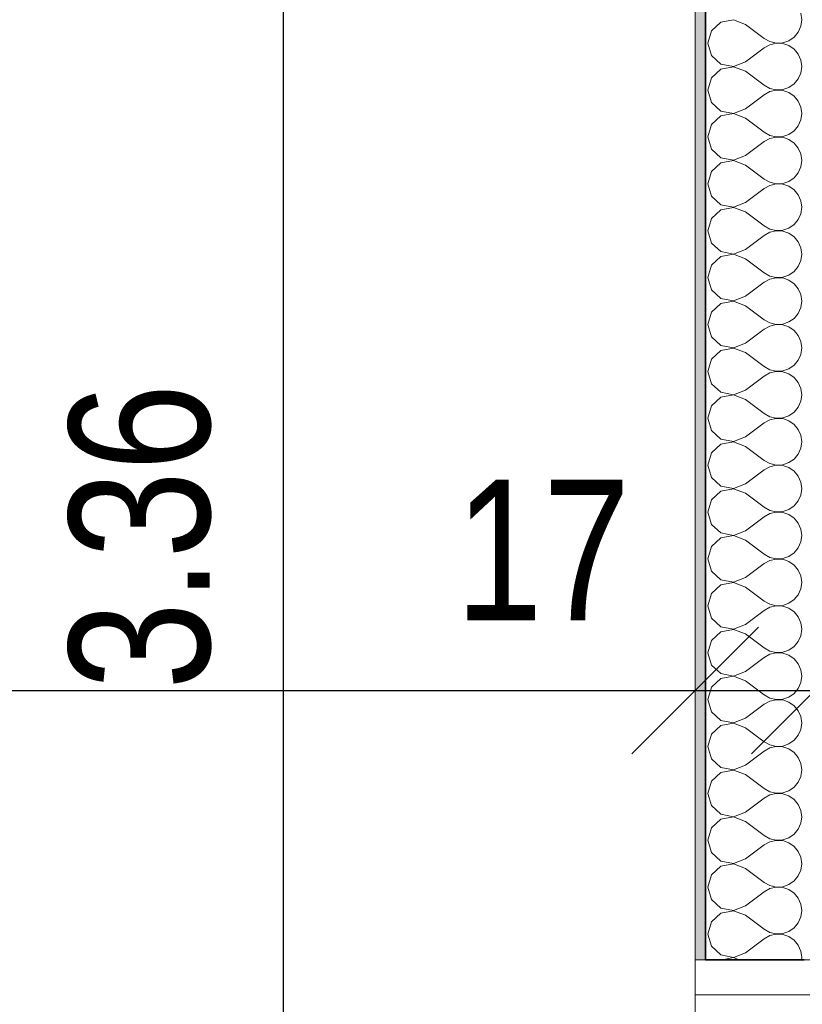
# Model space of a CAD drawing. Header units: metres. Extents: x -7.1 to 26.5, y -14.7 to 18.1.
# Tile 92 of 182: x 13 to 14.1, y 1.6 to 3. Entities that reach past the tile are written whole.
import ezdxf

# ---------------------------------------------------------------- set-up
doc = ezdxf.new("R2010")
doc.units = ezdxf.units.M
doc.header["$PDMODE"] = 65
doc.linetypes.add('AUSGEZOGEN', pattern=[0])
for name, color, linetype in [('XR$1$010 Türen', 7, 'AUSGEZOGEN'), ('XR$1$015 Innenwände', 7, 'AUSGEZOGEN'), ('XR$1$015 Innenwände Schichttrennlinien', 7, 'AUSGEZOGEN'), ('XR$1$080 Raumdefinitionen Kontur', 7, 'AUSGEZOGEN'), ('XR$2$105 Bemassungen 100', 7, 'AUSGEZOGEN'), ('XR$3$015 Innenwände Bauteilschraffuren', 7, 'AUSGEZOGEN')]:
    doc.layers.add(name, color=color, linetype=linetype)
doc.styles.add('ARIAL', font='arial.ttf')
doc.dimstyles.new('DIMSTYLE_3', dxfattribs={"dimtxt": 0.2, "dimasz": 0.3, "dimexe": 0, "dimexo": 0, "dimgap": 0.1, "dimtad": 2, "dimrnd": 0.005, "dimzin": 4, "dimdsep": 46, "dimtxsty": 'ARIAL', "dimblk1": 'ALL_ML_STRICH', "dimblk2": 'ALL_ML_STRICH', "dimsah": 1, "dimcen": 0, "dimclrd": 7, "dimclre": 7, "dimclrt": 7, "dimadec": 0, "dimazin": 0, "dimtfac": 1, "dimtdec": 0, "dimtix": 1, "dimtmove": 2, "dimatfit": 3, "dimfxl": 0, "dimtzin": 0, "dimlwd": 0, "dimlwe": 18, "dimarcsym": 0})
doc.dimstyles.new('DIMSTYLE_7', dxfattribs={"dimtxt": 0.2, "dimasz": 0.3, "dimexe": 0, "dimexo": 0, "dimgap": 0.1, "dimtad": 2, "dimdec": 1, "dimlfac": 100, "dimrnd": 0.5, "dimzin": 4, "dimdsep": 46, "dimtxsty": 'ARIAL', "dimblk1": 'ALL_ML_STRICH', "dimblk2": 'ALL_ML_STRICH', "dimsah": 1, "dimcen": 0, "dimclrd": 7, "dimclre": 7, "dimclrt": 7, "dimadec": 0, "dimazin": 0, "dimtfac": 1, "dimtdec": 0, "dimtix": 1, "dimtmove": 2, "dimatfit": 3, "dimfxl": 0, "dimtvp": 1.2, "dimtzin": 0, "dimlwd": 0, "dimlwe": 18, "dimarcsym": 0})

# ---------------------------------------------------------------- blocks, each defined once
blk = doc.blocks.new('ALL_ML_STRICH')
at = {"color": 0, "linetype": 'ByBlock', "lineweight": -2}
for p, q in [((0, -0.5), (0, 0.5)), ((-0.3, -0.3), (0.3, 0.3)), ((-1, 0), (0.5, 0))]:
    blk.add_line(p, q, dxfattribs=at)
blk = doc.blocks.new('*D161')
at = {"layer": 'DEFPOINTS', "color": 7, "linetype": 'AUSGEZOGEN', "lineweight": 18, "transparency": 16777216}
for p in [(8.9318, 2.1111), (8.9318, 2.0461), (13.9518, 1.9811)]:
    blk.add_point(p, dxfattribs=at)
at = {"layer": 'XR$2$105 Bemassungen 100', "color": 7, "linetype": 'AUSGEZOGEN', "lineweight": -2, "transparency": 16777216}
for p, q in [((8.9318, 2.0461), (8.9318, 2.0461)), ((8.9318, 2.0461), (13.9518, 2.0461)), ((13.9518, 2.0461), (13.9518, 2.0461))]:
    blk.add_line(p, q, dxfattribs=at)
at = {"layer": 'XR$2$105 Bemassungen 100', "color": 7, "linetype": 'AUSGEZOGEN', "lineweight": 18, "transparency": 16777216, "xscale": 0.3, "yscale": 0.3, "zscale": 0.3, "rotation": 180}
blk.add_blockref('ALL_ML_STRICH', (8.9318, 2.0461), dxfattribs=at)
at = {"layer": 'XR$2$105 Bemassungen 100', "color": 7, "linetype": 'AUSGEZOGEN', "lineweight": 18, "transparency": 16777216, "xscale": 0.3, "yscale": 0.3, "zscale": 0.3}
blk.add_blockref('ALL_ML_STRICH', (13.9518, 2.0461), dxfattribs=at)
at = {"layer": 'XR$2$105 Bemassungen 100', "color": 7, "linetype": 'AUSGEZOGEN', "lineweight": 18, "transparency": 16777216, "insert": (11.4541, 2.2495), "char_height": 0.2, "width": 0.64, "attachment_point": 5, "style": 'ARIAL'}
blk.add_mtext('\\W0.80;\\A1;{\\A1;{5.02\\H0.132000;\\S^ ;}}', dxfattribs=at)
blk = doc.blocks.new('*D162')
at = {"layer": 'DEFPOINTS', "color": 7, "linetype": 'AUSGEZOGEN', "lineweight": 18, "transparency": 16777216}
for p in [(13.9518, 2.0461), (14.1218, 2.0461), (13.9518, 1.9811)]:
    blk.add_point(p, dxfattribs=at)
at = {"layer": 'XR$2$105 Bemassungen 100', "color": 7, "linetype": 'AUSGEZOGEN', "lineweight": -2, "transparency": 16777216}
for p, q in [((13.9518, 2.0461), (13.9518, 2.0461)), ((13.9518, 2.0461), (14.1218, 2.0461)), ((14.1218, 2.0461), (14.1218, 2.0461))]:
    blk.add_line(p, q, dxfattribs=at)
at = {"layer": 'XR$2$105 Bemassungen 100', "color": 7, "linetype": 'AUSGEZOGEN', "lineweight": 18, "transparency": 16777216, "xscale": 0.3, "yscale": 0.3, "zscale": 0.3, "rotation": 180}
blk.add_blockref('ALL_ML_STRICH', (13.9518, 2.0461), dxfattribs=at)
at = {"layer": 'XR$2$105 Bemassungen 100', "color": 7, "linetype": 'AUSGEZOGEN', "lineweight": 18, "transparency": 16777216, "xscale": 0.3, "yscale": 0.3, "zscale": 0.3}
blk.add_blockref('ALL_ML_STRICH', (14.1218, 2.0461), dxfattribs=at)
at = {"layer": 'XR$2$105 Bemassungen 100', "color": 7, "linetype": 'AUSGEZOGEN', "lineweight": 18, "transparency": 16777216, "insert": (13.7353, 2.2461), "char_height": 0.2, "width": 0.64, "attachment_point": 5, "style": 'ARIAL'}
blk.add_mtext('\\W0.80;\\A1;{\\A1;{17\\H0.132000;\\S^ ;}}', dxfattribs=at)
blk = doc.blocks.new('*D163')
at = {"layer": 'DEFPOINTS', "color": 7, "linetype": 'AUSGEZOGEN', "lineweight": 18, "transparency": 16777216}
for p in [(14.1218, 2.0461), (14.1218, 2.0461), (15.7718, 2.0461)]:
    blk.add_point(p, dxfattribs=at)
at = {"layer": 'XR$2$105 Bemassungen 100', "color": 7, "linetype": 'AUSGEZOGEN', "lineweight": -2, "transparency": 16777216}
for p, q in [((14.1218, 2.0461), (14.1218, 2.0461)), ((14.1218, 2.0461), (15.7718, 2.0461)), ((15.7718, 2.0461), (15.7718, 2.0461))]:
    blk.add_line(p, q, dxfattribs=at)
at = {"layer": 'XR$2$105 Bemassungen 100', "color": 7, "linetype": 'AUSGEZOGEN', "lineweight": 18, "transparency": 16777216, "xscale": 0.3, "yscale": 0.3, "zscale": 0.3, "rotation": 180}
blk.add_blockref('ALL_ML_STRICH', (14.1218, 2.0461), dxfattribs=at)
at = {"layer": 'XR$2$105 Bemassungen 100', "color": 7, "linetype": 'AUSGEZOGEN', "lineweight": 18, "transparency": 16777216, "xscale": 0.3, "yscale": 0.3, "zscale": 0.3}
blk.add_blockref('ALL_ML_STRICH', (15.7718, 2.0461), dxfattribs=at)
at = {"layer": 'XR$2$105 Bemassungen 100', "color": 7, "linetype": 'AUSGEZOGEN', "lineweight": 18, "transparency": 16777216, "insert": (14.9577, 2.2495), "char_height": 0.2, "width": 0.64, "attachment_point": 5, "style": 'ARIAL'}
blk.add_mtext('\\W0.80;\\A1;{\\A1;{1.65\\H0.132000;\\S^ ;}}', dxfattribs=at)
blk = doc.blocks.new('*D208')
at = {"layer": 'DEFPOINTS', "color": 7, "linetype": 'AUSGEZOGEN', "lineweight": 18, "transparency": 16777216}
for p in [(13.632, 3.9335), (13.3668, 0.5735), (13.5618, 0.5735)]:
    blk.add_point(p, dxfattribs=at)
at = {"layer": 'XR$2$105 Bemassungen 100', "color": 7, "linetype": 'AUSGEZOGEN', "lineweight": -2, "transparency": 16777216}
for p, q in [((13.3668, 3.9335), (13.3668, 3.9335)), ((13.3668, 0.5735), (13.3668, 3.9335)), ((13.3668, 0.5735), (13.3668, 0.5735))]:
    blk.add_line(p, q, dxfattribs=at)
at = {"layer": 'XR$2$105 Bemassungen 100', "color": 7, "linetype": 'AUSGEZOGEN', "lineweight": 18, "transparency": 16777216, "xscale": 0.3, "yscale": 0.3, "zscale": 0.3}
for p, rotation in [((13.3668, 3.9335), 90), ((13.3668, 0.5735), 270)]:
    blk.add_blockref('ALL_ML_STRICH', p, dxfattribs=dict(at, rotation=rotation))
at = {"layer": 'XR$2$105 Bemassungen 100', "color": 7, "linetype": 'AUSGEZOGEN', "lineweight": 18, "transparency": 16777216, "insert": (13.1632, 2.2651), "char_height": 0.2, "width": 0.64, "attachment_point": 5, "rotation": 90, "style": 'ARIAL'}
blk.add_mtext('\\W0.80;\\A1;{\\A1;{3.36\\H0.132000;\\S^ ;}}', dxfattribs=at)
blk = doc.blocks.new('COMPLEXOBJECT_190')
at = {"layer": 'XR$3$015 Innenwände Bauteilschraffuren', "color": 8, "linetype": 'AUSGEZOGEN', "lineweight": 13, "transparency": 33554687}
for p, q in [((13.9885, 2.9965), (13.9751, 2.9842)), ((14.0064, 2.9999), (13.9885, 2.9965)), ((14.0234, 2.9933), (14.0064, 2.9999)), ((14.1034, 3), (14.1022, 3.0091)), ((14.1022, 2.9909), (14.1034, 3)), ((13.9751, 2.9842), (13.9701, 2.9667)), ((14.0234, 2.9933), (14.0501, 2.9733)), ((14.0926, 2.9754), (14.0985, 2.9825)), ((14.0985, 2.9825), (14.1022, 2.9909)), ((14.0501, 2.9733), (14.0581, 2.9689)), ((14.0581, 2.9689), (14.0671, 2.9668)), ((14.0763, 2.9672), (14.085, 2.9702)), ((14.085, 2.9702), (14.0926, 2.9754)), ((13.9701, 2.9667), (13.9751, 2.9491)), ((14.0234, 2.94), (14.0501, 2.96)), ((14.0581, 2.9645), (14.0501, 2.96)), ((14.0671, 2.9665), (14.0581, 2.9645)), ((14.0671, 2.9668), (14.0763, 2.9672)), ((14.0763, 2.9661), (14.0671, 2.9665)), ((14.085, 2.9631), (14.0763, 2.9661)), ((14.0926, 2.9579), (14.085, 2.9631)), ((14.0985, 2.9509), (14.0926, 2.9579)), ((13.9751, 2.9491), (13.9885, 2.9369)), ((14.0064, 2.9335), (14.0234, 2.94)), ((14.1022, 2.9424), (14.0985, 2.9509)), ((14.1034, 2.9333), (14.1022, 2.9424)), ((13.9885, 2.9298), (13.9751, 2.9175)), ((13.9885, 2.9369), (14.0064, 2.9335)), ((14.0064, 2.9332), (13.9885, 2.9298)), ((14.0234, 2.9267), (14.0064, 2.9332)), ((14.0234, 2.9267), (14.0501, 2.9067)), ((14.1022, 2.9242), (14.1034, 2.9333)), ((13.9751, 2.9175), (13.9701, 2.9)), ((14.0926, 2.9087), (14.0985, 2.9158)), ((14.0985, 2.9158), (14.1022, 2.9242)), ((13.9701, 2.9), (13.9751, 2.8825)), ((14.0501, 2.9067), (14.0581, 2.9022)), ((14.0581, 2.9022), (14.0671, 2.9001)), ((14.0671, 2.8999), (14.0581, 2.8978)), ((14.0671, 2.9001), (14.0763, 2.9006)), ((14.0763, 2.8994), (14.0671, 2.8999)), ((14.0763, 2.9006), (14.085, 2.9035)), ((14.085, 2.8965), (14.0763, 2.8994)), ((14.085, 2.9035), (14.0926, 2.9087)), ((14.0234, 2.8733), (14.0501, 2.8933)), ((14.0581, 2.8978), (14.0501, 2.8933)), ((14.0926, 2.8913), (14.085, 2.8965)), ((14.0985, 2.8842), (14.0926, 2.8913)), ((14.1022, 2.8758), (14.0985, 2.8842)), ((13.9751, 2.8825), (13.9885, 2.8702)), ((13.9885, 2.8702), (14.0064, 2.8668)), ((14.0064, 2.8668), (14.0234, 2.8733)), ((14.1034, 2.8667), (14.1022, 2.8758)), ((13.9885, 2.8631), (13.9751, 2.8509)), ((14.0064, 2.8665), (13.9885, 2.8631)), ((14.0234, 2.86), (14.0064, 2.8665)), ((14.0234, 2.86), (14.0501, 2.84)), ((14.0985, 2.8491), (14.1022, 2.8576)), ((14.1022, 2.8576), (14.1034, 2.8667)), ((13.9751, 2.8509), (13.9701, 2.8333)), ((14.085, 2.8369), (14.0926, 2.8421)), ((14.0926, 2.8421), (14.0985, 2.8491)), ((13.9701, 2.8333), (13.9751, 2.8158)), ((14.0501, 2.84), (14.0581, 2.8355)), ((14.0581, 2.8311), (14.0501, 2.8267)), ((14.0581, 2.8355), (14.0671, 2.8335)), ((14.0671, 2.8332), (14.0581, 2.8311)), ((14.0671, 2.8335), (14.0763, 2.8339)), ((14.0763, 2.8328), (14.0671, 2.8332)), ((14.0763, 2.8339), (14.085, 2.8369)), ((14.085, 2.8298), (14.0763, 2.8328)), ((14.0926, 2.8246), (14.085, 2.8298)), ((13.9751, 2.8158), (13.9885, 2.8035)), ((14.0234, 2.8067), (14.0501, 2.8267)), ((14.0985, 2.8175), (14.0926, 2.8246)), ((14.1022, 2.8091), (14.0985, 2.8175)), ((13.9885, 2.8035), (14.0064, 2.8001)), ((14.0064, 2.8001), (14.0234, 2.8067)), ((14.1034, 2.8), (14.1022, 2.8091)), ((14.1022, 2.7909), (14.1034, 2.8)), ((13.9885, 2.7965), (13.9751, 2.7842)), ((14.0064, 2.7999), (13.9885, 2.7965)), ((14.0234, 2.7933), (14.0064, 2.7999)), ((14.0234, 2.7933), (14.0501, 2.7733)), ((14.0985, 2.7825), (14.1022, 2.7909)), ((13.9751, 2.7842), (13.9701, 2.7667)), ((14.0501, 2.7733), (14.0581, 2.7689)), ((14.085, 2.7702), (14.0926, 2.7754)), ((14.0926, 2.7754), (14.0985, 2.7825)), ((13.9701, 2.7667), (13.9751, 2.7491)), ((14.0234, 2.74), (14.0501, 2.76)), ((14.0581, 2.7645), (14.0501, 2.76)), ((14.0581, 2.7689), (14.0671, 2.7668)), ((14.0671, 2.7665), (14.0581, 2.7645)), ((14.0671, 2.7668), (14.0763, 2.7672)), ((14.0763, 2.7661), (14.0671, 2.7665)), ((14.0763, 2.7672), (14.085, 2.7702)), ((14.085, 2.7631), (14.0763, 2.7661)), ((14.0926, 2.7579), (14.085, 2.7631)), ((13.9751, 2.7491), (13.9885, 2.7369)), ((14.0985, 2.7509), (14.0926, 2.7579)), ((14.1022, 2.7424), (14.0985, 2.7509)), ((13.9885, 2.7369), (14.0064, 2.7335)), ((14.0064, 2.7332), (13.9885, 2.7298)), ((14.0064, 2.7335), (14.0234, 2.74)), ((14.0234, 2.7267), (14.0064, 2.7332)), ((14.1034, 2.7333), (14.1022, 2.7424)), ((14.1022, 2.7242), (14.1034, 2.7333)), ((13.9751, 2.7175), (13.9701, 2.7)), ((13.9885, 2.7298), (13.9751, 2.7175)), ((14.0234, 2.7267), (14.0501, 2.7067)), ((14.0985, 2.7158), (14.1022, 2.7242)), ((14.0501, 2.7067), (14.0581, 2.7022)), ((14.0581, 2.7022), (14.0671, 2.7001)), ((14.0763, 2.7006), (14.085, 2.7035)), ((14.085, 2.7035), (14.0926, 2.7087)), ((14.0926, 2.7087), (14.0985, 2.7158)), ((13.9701, 2.7), (13.9751, 2.6825)), ((14.0234, 2.6733), (14.0501, 2.6933)), ((14.0581, 2.6978), (14.0501, 2.6933)), ((14.0671, 2.6999), (14.0581, 2.6978)), ((14.0671, 2.7001), (14.0763, 2.7006)), ((14.0763, 2.6994), (14.0671, 2.6999)), ((14.085, 2.6965), (14.0763, 2.6994)), ((14.0926, 2.6913), (14.085, 2.6965)), ((14.0985, 2.6842), (14.0926, 2.6913)), ((13.9751, 2.6825), (13.9885, 2.6702)), ((14.1022, 2.6758), (14.0985, 2.6842)), ((14.1034, 2.6667), (14.1022, 2.6758)), ((13.9885, 2.6631), (13.9751, 2.6509)), ((13.9885, 2.6702), (14.0064, 2.6668)), ((14.0064, 2.6665), (13.9885, 2.6631)), ((14.0064, 2.6668), (14.0234, 2.6733)), ((14.0234, 2.66), (14.0064, 2.6665)), ((14.0234, 2.66), (14.0501, 2.64)), ((14.1022, 2.6576), (14.1034, 2.6667)), ((13.9751, 2.6509), (13.9701, 2.6333)), ((14.0926, 2.6421), (14.0985, 2.6491)), ((14.0985, 2.6491), (14.1022, 2.6576)), ((13.9701, 2.6333), (13.9751, 2.6158)), ((14.0501, 2.64), (14.0581, 2.6355)), ((14.0581, 2.6355), (14.0671, 2.6335)), ((14.0671, 2.6332), (14.0581, 2.6311)), ((14.0671, 2.6335), (14.0763, 2.6339)), ((14.0763, 2.6328), (14.0671, 2.6332)), ((14.0763, 2.6339), (14.085, 2.6369)), ((14.085, 2.6298), (14.0763, 2.6328)), ((14.085, 2.6369), (14.0926, 2.6421)), ((14.0234, 2.6067), (14.0501, 2.6267)), ((14.0581, 2.6311), (14.0501, 2.6267)), ((14.0926, 2.6246), (14.085, 2.6298)), ((14.0985, 2.6175), (14.0926, 2.6246)), ((13.9751, 2.6158), (13.9885, 2.6035)), ((14.0064, 2.6001), (14.0234, 2.6067)), ((14.1022, 2.6091), (14.0985, 2.6175)), ((14.1034, 2.6), (14.1022, 2.6091)), ((13.9885, 2.5965), (13.9751, 2.5842)), ((13.9885, 2.6035), (14.0064, 2.6001)), ((14.0064, 2.5999), (13.9885, 2.5965)), ((14.0234, 2.5933), (14.0064, 2.5999)), ((14.0234, 2.5933), (14.0501, 2.5733)), ((14.0985, 2.5825), (14.1022, 2.5909)), ((14.1022, 2.5909), (14.1034, 2.6)), ((13.9751, 2.5842), (13.9701, 2.5667)), ((14.0926, 2.5754), (14.0985, 2.5825)), ((13.9701, 2.5667), (13.9751, 2.5491)), ((14.0501, 2.5733), (14.0581, 2.5689)), ((14.0581, 2.5645), (14.0501, 2.56)), ((14.0581, 2.5689), (14.0671, 2.5668)), ((14.0671, 2.5665), (14.0581, 2.5645)), ((14.0671, 2.5668), (14.0763, 2.5672)), ((14.0763, 2.5661), (14.0671, 2.5665)), ((14.0763, 2.5672), (14.085, 2.5702)), ((14.085, 2.5631), (14.0763, 2.5661)), ((14.085, 2.5702), (14.0926, 2.5754)), ((14.0926, 2.5579), (14.085, 2.5631)), ((13.9751, 2.5491), (13.9885, 2.5369)), ((14.0234, 2.54), (14.0501, 2.56)), ((14.0985, 2.5509), (14.0926, 2.5579)), ((14.1022, 2.5424), (14.0985, 2.5509)), ((13.9885, 2.5369), (14.0064, 2.5335)), ((14.0064, 2.5335), (14.0234, 2.54)), ((14.1034, 2.5333), (14.1022, 2.5424)), ((13.9885, 2.5298), (13.9751, 2.5175)), ((14.0064, 2.5332), (13.9885, 2.5298)), ((14.0234, 2.5267), (14.0064, 2.5332)), ((14.0234, 2.5267), (14.0501, 2.5067)), ((14.0985, 2.5158), (14.1022, 2.5242)), ((14.1022, 2.5242), (14.1034, 2.5333)), ((13.9751, 2.5175), (13.9701, 2.5)), ((14.0501, 2.5067), (14.0581, 2.5022)), ((14.085, 2.5035), (14.0926, 2.5087)), ((14.0926, 2.5087), (14.0985, 2.5158)), ((13.9701, 2.5), (13.9751, 2.4825)), ((14.0234, 2.4733), (14.0501, 2.4933)), ((14.0581, 2.4978), (14.0501, 2.4933)), ((14.0581, 2.5022), (14.0671, 2.5001)), ((14.0671, 2.4999), (14.0581, 2.4978)), ((14.0671, 2.5001), (14.0763, 2.5006)), ((14.0763, 2.4994), (14.0671, 2.4999)), ((14.0763, 2.5006), (14.085, 2.5035)), ((14.085, 2.4965), (14.0763, 2.4994)), ((14.0926, 2.4913), (14.085, 2.4965)), ((13.9751, 2.4825), (13.9885, 2.4702)), ((14.0985, 2.4842), (14.0926, 2.4913)), ((14.1022, 2.4758), (14.0985, 2.4842)), ((13.9885, 2.4702), (14.0064, 2.4668)), ((14.0064, 2.4665), (13.9885, 2.4631)), ((14.0064, 2.4668), (14.0234, 2.4733)), ((14.0234, 2.46), (14.0064, 2.4665)), ((14.1034, 2.4667), (14.1022, 2.4758)), ((14.1022, 2.4576), (14.1034, 2.4667)), ((13.9751, 2.4509), (13.9701, 2.4333)), ((13.9885, 2.4631), (13.9751, 2.4509)), ((14.0234, 2.46), (14.0501, 2.44)), ((14.0985, 2.4491), (14.1022, 2.4576)), ((14.0501, 2.44), (14.0581, 2.4355)), ((14.0763, 2.4339), (14.085, 2.4369)), ((14.085, 2.4369), (14.0926, 2.4421)), ((14.0926, 2.4421), (14.0985, 2.4491)), ((13.9701, 2.4333), (13.9751, 2.4158)), ((14.0234, 2.4067), (14.0501, 2.4267)), ((14.0581, 2.4311), (14.0501, 2.4267)), ((14.0581, 2.4355), (14.0671, 2.4335)), ((14.0671, 2.4332), (14.0581, 2.4311)), ((14.0671, 2.4335), (14.0763, 2.4339)), ((14.0763, 2.4328), (14.0671, 2.4332)), ((14.085, 2.4298), (14.0763, 2.4328)), ((14.0926, 2.4246), (14.085, 2.4298)), ((14.0985, 2.4175), (14.0926, 2.4246)), ((13.9751, 2.4158), (13.9885, 2.4035)), ((14.1022, 2.4091), (14.0985, 2.4175)), ((14.1034, 2.4), (14.1022, 2.4091)), ((13.9885, 2.3965), (13.9751, 2.3842)), ((13.9885, 2.4035), (14.0064, 2.4001)), ((14.0064, 2.3999), (13.9885, 2.3965)), ((14.0064, 2.4001), (14.0234, 2.4067)), ((14.0234, 2.3933), (14.0064, 2.3999)), ((14.1022, 2.3909), (14.1034, 2.4)), ((13.9751, 2.3842), (13.9701, 2.3667)), ((14.0234, 2.3933), (14.0501, 2.3733)), ((14.0926, 2.3754), (14.0985, 2.3825)), ((14.0985, 2.3825), (14.1022, 2.3909)), ((13.9701, 2.3667), (13.9751, 2.3491)), ((14.0501, 2.3733), (14.0581, 2.3689)), ((14.0581, 2.3689), (14.0671, 2.3668)), ((14.0671, 2.3665), (14.0581, 2.3645)), ((14.0671, 2.3668), (14.0763, 2.3672)), ((14.0763, 2.3661), (14.0671, 2.3665)), ((14.0763, 2.3672), (14.085, 2.3702)), ((14.085, 2.3631), (14.0763, 2.3661)), ((14.085, 2.3702), (14.0926, 2.3754)), ((14.0234, 2.34), (14.0501, 2.36)), ((14.0581, 2.3645), (14.0501, 2.36)), ((14.0926, 2.3579), (14.085, 2.3631)), ((14.0985, 2.3509), (14.0926, 2.3579)), ((13.9751, 2.3491), (13.9885, 2.3369)), ((14.0064, 2.3335), (14.0234, 2.34)), ((14.1022, 2.3424), (14.0985, 2.3509)), ((14.1034, 2.3333), (14.1022, 2.3424)), ((13.9885, 2.3298), (13.9751, 2.3175)), ((13.9885, 2.3369), (14.0064, 2.3335)), ((14.0064, 2.3332), (13.9885, 2.3298)), ((14.0234, 2.3267), (14.0064, 2.3332)), ((14.0234, 2.3267), (14.0501, 2.3067)), ((14.0985, 2.3158), (14.1022, 2.3242)), ((14.1022, 2.3242), (14.1034, 2.3333)), ((13.9751, 2.3175), (13.9701, 2.3)), ((14.0926, 2.3087), (14.0985, 2.3158)), ((13.9701, 2.3), (13.9751, 2.2825)), ((14.0501, 2.3067), (14.0581, 2.3022)), ((14.0581, 2.2978), (14.0501, 2.2933)), ((14.0581, 2.3022), (14.0671, 2.3001)), ((14.0671, 2.2999), (14.0581, 2.2978)), ((14.0671, 2.3001), (14.0763, 2.3006)), ((14.0763, 2.2994), (14.0671, 2.2999)), ((14.0763, 2.3006), (14.085, 2.3035)), ((14.085, 2.2965), (14.0763, 2.2994)), ((14.085, 2.3035), (14.0926, 2.3087)), ((14.0926, 2.2913), (14.085, 2.2965)), ((13.9751, 2.2825), (13.9885, 2.2702)), ((14.0234, 2.2733), (14.0501, 2.2933)), ((14.0985, 2.2842), (14.0926, 2.2913)), ((14.1022, 2.2758), (14.0985, 2.2842)), ((13.9885, 2.2702), (14.0064, 2.2668)), ((14.0064, 2.2668), (14.0234, 2.2733)), ((14.1034, 2.2667), (14.1022, 2.2758)), ((13.9885, 2.2631), (13.9751, 2.2509)), ((14.0064, 2.2665), (13.9885, 2.2631)), ((14.0234, 2.26), (14.0064, 2.2665)), ((14.0234, 2.26), (14.0501, 2.24)), ((14.0985, 2.2491), (14.1022, 2.2576)), ((14.1022, 2.2576), (14.1034, 2.2667)), ((13.9751, 2.2509), (13.9701, 2.2333)), ((14.0501, 2.24), (14.0581, 2.2355)), ((14.085, 2.2369), (14.0926, 2.2421)), ((14.0926, 2.2421), (14.0985, 2.2491)), ((13.9701, 2.2333), (13.9751, 2.2158)), ((14.0234, 2.2067), (14.0501, 2.2267)), ((14.0581, 2.2311), (14.0501, 2.2267)), ((14.0581, 2.2355), (14.0671, 2.2335)), ((14.0671, 2.2332), (14.0581, 2.2311)), ((14.0671, 2.2335), (14.0763, 2.2339)), ((14.0763, 2.2328), (14.0671, 2.2332)), ((14.0763, 2.2339), (14.085, 2.2369)), ((14.085, 2.2298), (14.0763, 2.2328)), ((14.0926, 2.2246), (14.085, 2.2298)), ((13.9751, 2.2158), (13.9885, 2.2035)), ((14.0985, 2.2175), (14.0926, 2.2246)), ((14.1022, 2.2091), (14.0985, 2.2175)), ((13.9885, 2.2035), (14.0064, 2.2001)), ((14.0064, 2.1999), (13.9885, 2.1965)), ((14.0064, 2.2001), (14.0234, 2.2067)), ((14.0234, 2.1933), (14.0064, 2.1999)), ((14.1034, 2.2), (14.1022, 2.2091)), ((14.1022, 2.1909), (14.1034, 2.2)), ((13.9751, 2.1842), (13.9701, 2.1667)), ((13.9885, 2.1965), (13.9751, 2.1842)), ((14.0234, 2.1933), (14.0501, 2.1733)), ((14.0985, 2.1825), (14.1022, 2.1909)), ((14.0501, 2.1733), (14.0581, 2.1689)), ((14.0763, 2.1672), (14.085, 2.1702)), ((14.085, 2.1702), (14.0926, 2.1754)), ((14.0926, 2.1754), (14.0985, 2.1825)), ((13.9701, 2.1667), (13.9751, 2.1491)), ((14.0234, 2.14), (14.0501, 2.16)), ((14.0581, 2.1645), (14.0501, 2.16)), ((14.0581, 2.1689), (14.0671, 2.1668)), ((14.0671, 2.1665), (14.0581, 2.1645)), ((14.0671, 2.1668), (14.0763, 2.1672)), ((14.0763, 2.1661), (14.0671, 2.1665)), ((14.085, 2.1631), (14.0763, 2.1661)), ((14.0926, 2.1579), (14.085, 2.1631)), ((14.0985, 2.1509), (14.0926, 2.1579)), ((13.9751, 2.1491), (13.9885, 2.1369)), ((14.1022, 2.1424), (14.0985, 2.1509)), ((14.1034, 2.1333), (14.1022, 2.1424)), ((13.9885, 2.1298), (13.9751, 2.1175)), ((13.9885, 2.1369), (14.0064, 2.1335)), ((14.0064, 2.1332), (13.9885, 2.1298)), ((14.0064, 2.1335), (14.0234, 2.14)), ((14.0234, 2.1267), (14.0064, 2.1332)), ((14.1022, 2.1242), (14.1034, 2.1333)), ((13.9751, 2.1175), (13.9701, 2.1)), ((14.0234, 2.1267), (14.0501, 2.1067)), ((14.0926, 2.1087), (14.0985, 2.1158)), ((14.0985, 2.1158), (14.1022, 2.1242)), ((13.9701, 2.1), (13.9751, 2.0825)), ((14.0501, 2.1067), (14.0581, 2.1022)), ((14.0581, 2.1022), (14.0671, 2.1001)), ((14.0671, 2.1001), (14.0763, 2.1006)), ((14.0763, 2.1006), (14.085, 2.1035)), ((14.085, 2.1035), (14.0926, 2.1087)), ((14.0234, 2.0733), (14.0501, 2.0933)), ((14.0581, 2.0978), (14.0501, 2.0933)), ((14.0671, 2.0999), (14.0581, 2.0978)), ((14.0763, 2.0994), (14.0671, 2.0999)), ((14.085, 2.0965), (14.0763, 2.0994)), ((14.0926, 2.0913), (14.085, 2.0965)), ((14.0985, 2.0842), (14.0926, 2.0913)), ((13.9751, 2.0825), (13.9885, 2.0702)), ((14.0064, 2.0668), (14.0234, 2.0733)), ((14.1022, 2.0758), (14.0985, 2.0842)), ((14.1034, 2.0667), (14.1022, 2.0758)), ((13.9885, 2.0631), (13.9751, 2.0509)), ((13.9885, 2.0702), (14.0064, 2.0668)), ((14.0064, 2.0665), (13.9885, 2.0631)), ((14.0234, 2.06), (14.0064, 2.0665)), ((14.0234, 2.06), (14.0501, 2.04)), ((14.1022, 2.0576), (14.1034, 2.0667)), ((13.9751, 2.0509), (13.9701, 2.0333)), ((14.0926, 2.0421), (14.0985, 2.0491)), ((14.0985, 2.0491), (14.1022, 2.0576)), ((13.9701, 2.0333), (13.9751, 2.0158)), ((14.0501, 2.04), (14.0581, 2.0355)), ((14.0581, 2.0311), (14.0501, 2.0267)), ((14.0581, 2.0355), (14.0671, 2.0335)), ((14.0671, 2.0332), (14.0581, 2.0311)), ((14.0671, 2.0335), (14.0763, 2.0339)), ((14.0763, 2.0328), (14.0671, 2.0332)), ((14.0763, 2.0339), (14.085, 2.0369)), ((14.085, 2.0298), (14.0763, 2.0328)), ((14.085, 2.0369), (14.0926, 2.0421)), ((14.0234, 2.0067), (14.0501, 2.0267)), ((14.0926, 2.0246), (14.085, 2.0298)), ((14.0985, 2.0175), (14.0926, 2.0246)), ((14.1022, 2.0091), (14.0985, 2.0175)), ((13.9751, 2.0158), (13.9885, 2.0035)), ((13.9885, 2.0035), (14.0064, 2.0001)), ((14.0064, 2.0001), (14.0234, 2.0067)), ((14.1034, 2), (14.1022, 2.0091)), ((13.9885, 1.9965), (13.9751, 1.9842)), ((14.0064, 1.9999), (13.9885, 1.9965)), ((14.0234, 1.9933), (14.0064, 1.9999)), ((14.0234, 1.9933), (14.0501, 1.9733)), ((14.0985, 1.9825), (14.1022, 1.9909)), ((14.1022, 1.9909), (14.1034, 2)), ((13.9751, 1.9842), (13.9701, 1.9667)), ((14.085, 1.9702), (14.0926, 1.9754)), ((14.0926, 1.9754), (14.0985, 1.9825)), ((13.9701, 1.9667), (13.9751, 1.9491)), ((14.0234, 1.94), (14.0501, 1.96)), ((14.0501, 1.9733), (14.0581, 1.9689)), ((14.0581, 1.9645), (14.0501, 1.96)), ((14.0581, 1.9689), (14.0671, 1.9668)), ((14.0671, 1.9665), (14.0581, 1.9645)), ((14.0671, 1.9668), (14.0763, 1.9672)), ((14.0763, 1.9661), (14.0671, 1.9665)), ((14.0763, 1.9672), (14.085, 1.9702)), ((14.085, 1.9631), (14.0763, 1.9661)), ((14.0926, 1.9579), (14.085, 1.9631)), ((13.9751, 1.9491), (13.9885, 1.9369)), ((14.0985, 1.9509), (14.0926, 1.9579)), ((14.1022, 1.9424), (14.0985, 1.9509)), ((13.9885, 1.9369), (14.0064, 1.9335)), ((14.0064, 1.9332), (13.9885, 1.9298)), ((14.0064, 1.9335), (14.0234, 1.94)), ((14.0234, 1.9267), (14.0064, 1.9332)), ((14.1034, 1.9333), (14.1022, 1.9424)), ((14.1022, 1.9242), (14.1034, 1.9333)), ((13.9885, 1.9298), (13.9751, 1.9175)), ((14.0234, 1.9267), (14.0501, 1.9067)), ((14.0985, 1.9158), (14.1022, 1.9242)), ((13.9751, 1.9175), (13.9701, 1.9)), ((14.0501, 1.9067), (14.0581, 1.9022)), ((14.085, 1.9035), (14.0926, 1.9087)), ((14.0926, 1.9087), (14.0985, 1.9158)), ((13.9701, 1.9), (13.9751, 1.8825)), ((14.0234, 1.8733), (14.0501, 1.8933)), ((14.0581, 1.8978), (14.0501, 1.8933)), ((14.0581, 1.9022), (14.0671, 1.9001)), ((14.0671, 1.8999), (14.0581, 1.8978)), ((14.0671, 1.9001), (14.0763, 1.9006)), ((14.0763, 1.8994), (14.0671, 1.8999)), ((14.0763, 1.9006), (14.085, 1.9035)), ((14.085, 1.8965), (14.0763, 1.8994)), ((14.0926, 1.8913), (14.085, 1.8965)), ((14.0985, 1.8842), (14.0926, 1.8913)), ((13.9751, 1.8825), (13.9885, 1.8702)), ((14.1022, 1.8758), (14.0985, 1.8842)), ((13.9885, 1.8631), (13.9751, 1.8509)), ((13.9885, 1.8702), (14.0064, 1.8668)), ((14.0064, 1.8665), (13.9885, 1.8631)), ((14.0064, 1.8668), (14.0234, 1.8733)), ((14.0234, 1.86), (14.0064, 1.8665)), ((14.1034, 1.8667), (14.1022, 1.8758)), ((14.1022, 1.8576), (14.1034, 1.8667)), ((13.9751, 1.8509), (13.9701, 1.8333)), ((14.0234, 1.86), (14.0501, 1.84)), ((14.0926, 1.8421), (14.0985, 1.8491)), ((14.0985, 1.8491), (14.1022, 1.8576)), ((14.0501, 1.84), (14.0581, 1.8355)), ((14.0581, 1.8355), (14.0671, 1.8335)), ((14.0763, 1.8339), (14.085, 1.8369)), ((14.085, 1.8369), (14.0926, 1.8421)), ((13.9701, 1.8333), (13.9751, 1.8158)), ((14.0234, 1.8067), (14.0501, 1.8267)), ((14.0581, 1.8311), (14.0501, 1.8267)), ((14.0671, 1.8332), (14.0581, 1.8311)), ((14.0671, 1.8335), (14.0763, 1.8339)), ((14.0763, 1.8328), (14.0671, 1.8332)), ((14.085, 1.8298), (14.0763, 1.8328)), ((14.0926, 1.8246), (14.085, 1.8298)), ((14.0985, 1.8175), (14.0926, 1.8246)), ((13.9751, 1.8158), (13.9885, 1.8035)), ((14.0064, 1.8001), (14.0234, 1.8067)), ((14.1022, 1.8091), (14.0985, 1.8175)), ((14.1034, 1.8), (14.1022, 1.8091)), ((13.9885, 1.7965), (13.9751, 1.7842)), ((13.9885, 1.8035), (14.0064, 1.8001)), ((14.0064, 1.7999), (13.9885, 1.7965)), ((14.0234, 1.7933), (14.0064, 1.7999)), ((14.0234, 1.7933), (14.0501, 1.7733)), ((14.1022, 1.7909), (14.1034, 1.8)), ((13.9751, 1.7842), (13.9701, 1.7667)), ((14.0926, 1.7754), (14.0985, 1.7825)), ((14.0985, 1.7825), (14.1022, 1.7909)), ((13.9701, 1.7667), (13.9751, 1.7491)), ((14.0501, 1.7733), (14.0581, 1.7689)), ((14.0581, 1.7645), (14.0501, 1.76)), ((14.0581, 1.7689), (14.0671, 1.7668)), ((14.0671, 1.7665), (14.0581, 1.7645)), ((14.0671, 1.7668), (14.0763, 1.7672)), ((14.0763, 1.7661), (14.0671, 1.7665)), ((14.0763, 1.7672), (14.085, 1.7702)), ((14.085, 1.7631), (14.0763, 1.7661)), ((14.085, 1.7702), (14.0926, 1.7754)), ((14.0234, 1.74), (14.0501, 1.76)), ((14.0926, 1.7579), (14.085, 1.7631)), ((14.0985, 1.7509), (14.0926, 1.7579)), ((14.1022, 1.7424), (14.0985, 1.7509)), ((13.9751, 1.7491), (13.9885, 1.7369)), ((13.9885, 1.7369), (14.0064, 1.7335)), ((14.0064, 1.7335), (14.0234, 1.74)), ((14.1034, 1.7333), (14.1022, 1.7424)), ((13.9885, 1.7298), (13.9751, 1.7175)), ((14.0064, 1.7332), (13.9885, 1.7298)), ((14.0234, 1.7267), (14.0064, 1.7332)), ((14.0234, 1.7267), (14.0501, 1.7067)), ((14.0985, 1.7158), (14.1022, 1.7242)), ((14.1022, 1.7242), (14.1034, 1.7333)), ((13.9751, 1.7175), (13.9701, 1.7)), ((14.085, 1.7035), (14.0926, 1.7087)), ((14.0926, 1.7087), (14.0985, 1.7158)), ((13.9701, 1.7), (13.9751, 1.6825)), ((14.0501, 1.7067), (14.0581, 1.7022)), ((14.0581, 1.6978), (14.0501, 1.6933)), ((14.0581, 1.7022), (14.0671, 1.7001)), ((14.0671, 1.6999), (14.0581, 1.6978)), ((14.0671, 1.7001), (14.0763, 1.7006)), ((14.0763, 1.6994), (14.0671, 1.6999)), ((14.0763, 1.7006), (14.085, 1.7035)), ((14.085, 1.6965), (14.0763, 1.6994)), ((14.0926, 1.6913), (14.085, 1.6965)), ((13.9751, 1.6825), (13.9885, 1.6702)), ((14.0234, 1.6733), (14.0501, 1.6933)), ((14.0985, 1.6842), (14.0926, 1.6913)), ((14.1022, 1.6758), (14.0985, 1.6842)), ((13.9885, 1.6702), (14.0064, 1.6668)), ((14.0064, 1.6665), (13.9904, 1.6635)), ((14.0064, 1.6668), (14.0234, 1.6733)), ((14.0143, 1.6635), (14.0064, 1.6665)), ((14.1034, 1.6667), (14.1022, 1.6758)), ((14.103, 1.6635), (14.1034, 1.6667))]:
    blk.add_line(p, q, dxfattribs=at)

msp = doc.modelspace()

# ---------------------------------------------------------------- hatches: boundary and pattern name
at = {"layer": 'XR$3$015 Innenwände Bauteilschraffuren', "linetype": 'AUSGEZOGEN', "lineweight": 13, "true_color": 0x202020, "transparency": 33554687}
msp.add_hatch(color=250, dxfattribs=at).paths.add_polyline_path([(13.9518, 1.6635), (13.9668, 1.6635), (13.9668, 4.2035), (13.9518, 4.2035)])

# ---------------------------------------------------------------- linework, layer by layer
at = {"layer": 'XR$1$010 Türen', "color": 7, "linetype": 'AUSGEZOGEN', "lineweight": 13, "transparency": 33554687}
for p, q in [((13.9518, 1.6635), (13.9518, 1.6135)), ((14.1218, 1.6635), (13.9518, 1.6635)), ((13.9668, 1.6635), (13.9518, 1.6635)), ((13.9668, 1.6635), (13.9518, 1.6635)), ((14.1068, 1.6635), (13.9668, 1.6635)), ((14.1068, 1.6635), (13.9668, 1.6635)), ((13.9518, 1.6135), (14.1218, 1.6135))]:
    msp.add_line(p, q, dxfattribs=at)
at = {"layer": 'XR$1$015 Innenwände', "color": 7, "linetype": 'AUSGEZOGEN', "lineweight": 18, "transparency": 33554687}
for p in [(13.9518, 4.2035), (13.9668, 1.6635)]:
    msp.add_line(p, (13.9518, 1.6635), dxfattribs=at)
at = {"layer": 'XR$1$015 Innenwände', "color": 7, "linetype": 'AUSGEZOGEN', "lineweight": 35, "transparency": 33554687}
msp.add_line((14.1068, 1.6635), (13.9668, 1.6635), dxfattribs=at)
at = {"layer": 'XR$1$015 Innenwände Schichttrennlinien', "color": 7, "linetype": 'AUSGEZOGEN', "lineweight": 35, "transparency": 33554687}
msp.add_line((13.9668, 3.9485), (13.9668, 1.6635), dxfattribs=at)
at = {"layer": 'XR$1$080 Raumdefinitionen Kontur', "color": 8, "linetype": 'AUSGEZOGEN', "lineweight": 13, "transparency": 33554687}
msp.add_lwpolyline([(12.2018, 5.8885), (8.9318, 5.8885), (8.9318, -3.6444), (12.7518, -3.6444), (12.7518, 0.5735), (13.9518, 0.5735), (13.9518, 5.8885), (12.2018, 5.8885)], close=True, dxfattribs=at)

# ---------------------------------------------------------------- block references
at = {"layer": 'XR$3$015 Innenwände Bauteilschraffuren', "color": 8, "linetype": 'AUSGEZOGEN', "lineweight": 13, "transparency": 33554687}
msp.add_blockref('COMPLEXOBJECT_190', (0, 0), dxfattribs=at)

# ---------------------------------------------------------------- dimensions: what is measured, and where the dimension line sits
at = {"layer": 'XR$2$105 Bemassungen 100', "color": 7, "linetype": 'AUSGEZOGEN', "lineweight": 18, "transparency": 33554687}
dim = msp.add_linear_dim(base=(13.3668, 3.9335), p1=(13.3668, 0.5735), p2=(13.3668, 3.9335), angle=90, dimstyle='DIMSTYLE_3', override={"dimpost": '<>', "dimclrd": 7, "dimclre": 7, "dimclrt": 7, "dimlwd": 0, "dimlwe": 18}, dxfattribs=at)
dim.commit()
dim.dimension.update_dxf_attribs({"geometry": '*D208', "text_midpoint": (13.1632, 2.2651), "dimtype": 160})
for base, p1, p2, dimstyle, picture, middle in [((13.9518, 2.0461), (8.9318, 2.0461), (13.9518, 2.0461), 'DIMSTYLE_3', '*D161', (11.4541, 2.2495)), ((15.7718, 2.0461), (14.1218, 2.0461), (15.7718, 2.0461), 'DIMSTYLE_3', '*D163', (14.9577, 2.2495)), ((14.1218, 2.0461), (13.9518, 2.0461), (14.1218, 2.0461), 'DIMSTYLE_7', '*D162', (13.7353, 2.2461))]:
    dim = msp.add_linear_dim(base=base, p1=p1, p2=p2, dimstyle=dimstyle, override={"dimpost": '<>', "dimclrd": 7, "dimclre": 7, "dimclrt": 7, "dimlwd": 0, "dimlwe": 18}, dxfattribs=at)
    dim.commit()
    dim.dimension.update_dxf_attribs({"geometry": picture, "text_midpoint": middle, "dimtype": 160})

doc.saveas('drawing.dxf')
